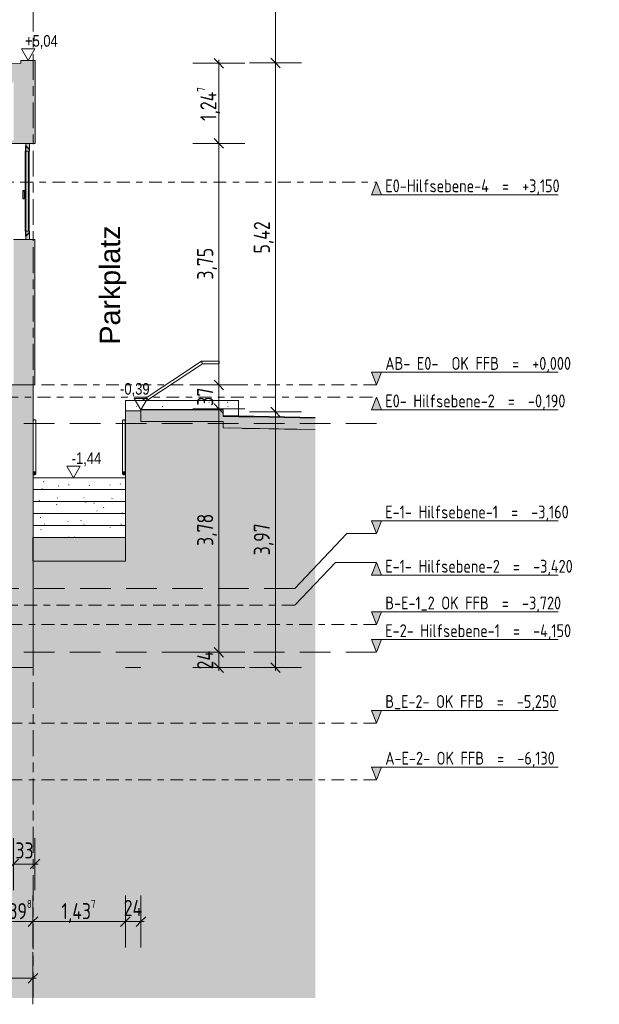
# Model space of a CAD drawing. Header units: metres. Extents: x 2 to 230, y -14 to 869.
# Tile 69 of 71: x 221 to 230, y -12 to 3. Entities that reach past the tile are written whole.
import ezdxf

# ---------------------------------------------------------------- set-up
doc = ezdxf.new("R2010")
doc.units = ezdxf.units.M
for name, pattern in [('_Ebene_', [0.4, 0.2, -0.1, 0, -0.1]), ('_Rasterlinie_', [0.75, 0.4, -0.1, 0.15, -0.1]), ('Abgebrochen', [0.714375, 0.47625, -0.238125])]:
    doc.linetypes.add(name, pattern=pattern)
for name, color, linetype, lineweight in [('A_Bem', 7, 'Continuous', 5), ('A_Bem-100', 7, 'Continuous', 5), ('A_Detailelemente', 7, 'Continuous', 9), ('A_Ebenen', 50, 'Continuous', 5), ('A_Fenster', 45, 'Continuous', 5), ('A_Fenster_Glas', 5, 'Continuous', 5), ('A_Geländer', 7, 'Continuous', 5), ('A_Geschossdecken', 7, 'Continuous', 5), ('A_Geschossdecken_Oberflächenschraffur', 7, 'Continuous', 5), ('A_Geschossdecken_Schraffur', 7, 'Continuous', 5), ('A_Hoehenkoten', 124, 'Continuous', 5), ('A_Linien_Feine Linien', 7, 'Continuous', 5), ('A_Notizen', 50, 'Continuous', 5), ('A_Raster', 128, 'Continuous', 5), ('A_Treppe', 38, 'Continuous', 5), ('A_Wand', 244, 'Continuous', 5), ('A_Wand_Schraff', 1, 'Continuous', 5), ('A_Wände_Oberflächenschraffur', 244, 'Continuous', 5)]:
    doc.layers.add(name, color=color, linetype=linetype, lineweight=lineweight)
doc.styles.add('Arial', font='arial.ttf', dxfattribs={"width": 0.8, "height": 0.18})
doc.styles.add('Arial_I', font='txt', dxfattribs={"height": 0.3175})
doc.styles.add('ISOCPEUR', font='isocpeur.ttf', dxfattribs={"width": 0.8, "height": 0.2})
doc.styles.add('ISOCPEUR_1', font='isocpeur.ttf', dxfattribs={"width": 0.8, "height": 0.25})
doc.dimstyles.new('BLB-Standard_2_5_Aussen', dxfattribs={"dimscale": 0.3048, "dimtxt": 0.248995, "dimasz": 0.492126, "dimexe": 1.32874, "dimexo": 0.0625, "dimgap": 0.032808, "dimtad": 1, "dimrnd": 0.001, "dimzin": 0, "dimdsep": 46, "dimtxsty": 'ISOCPEUR_1', "dimblk1": 'OBLIQUE', "dimblk2": 'OBLIQUE', "dimsah": 1, "dimcen": 0.09, "dimdle": 0.164042, "dimazin": 0, "dimtfac": 1, "dimtdec": 4, "dimtix": 1, "dimtmove": 0, "dimatfit": 3, "dimfxl": 1.32874, "dimfxlon": 1, "dimtvp": 1, "dimtolj": 1, "dimtzin": 0, "dimarcsym": 2})
doc.dimstyles.new('BLB-Standard_2_5_Aussen_1', dxfattribs={"dimscale": 0.3048, "dimtxt": 0.248995, "dimasz": 0.492126, "dimexe": 1.32874, "dimexo": 0.0625, "dimgap": 0.032808, "dimtad": 1, "dimdec": 1, "dimlfac": 100, "dimrnd": 0.1, "dimdsep": 46, "dimtxsty": 'ISOCPEUR_1', "dimblk1": 'OBLIQUE', "dimblk2": 'OBLIQUE', "dimsah": 1, "dimcen": 0.09, "dimdle": 0.164042, "dimazin": 0, "dimtfac": 1, "dimtdec": 4, "dimtix": 1, "dimtmove": 0, "dimatfit": 3, "dimfxl": 1.32874, "dimfxlon": 1, "dimtvp": 1, "dimtolj": 1, "dimtzin": 0, "dimarcsym": 2})
pattern_1 = [(0, (178.00613, 18.796), (0.813, 0.203), [0.007, -0.603, 0.007, -0.603, -3.251]), (0, (178.00613, 18.796), (0.813, 0.203), [-1.219, 0.007, -1.212, 0.007, -0.603, -1.422]), (0, (178.00613, 18.796), (0.813, 0.203), [-3.048, 0.007, -0.4, 0.007, -1.009]), (120, (178.31113, 18.897), (-0.58230316, 0.60257865), [0.007, -0.603, 0.007, -0.603, -3.251]), (120, (178.31113, 18.897), (-0.58230316, 0.60257865), [-1.219, 0.007, -1.212, 0.007, -0.603, -1.422]), (120, (178.31113, 18.897), (-0.58230316, 0.60257865), [-3.048, 0.007, -0.4, 0.007, -1.009]), (240, (178.41213, 19.304), (-0.23069684, -0.80557865), [0.007, -0.603, 0.007, -0.603, -3.251]), (240, (178.41213, 19.304), (-0.23069684, -0.80557865), [-1.219, 0.007, -1.212, 0.007, -0.603, -1.422]), (240, (178.41213, 19.304), (-0.23069684, -0.80557865), [-3.048, 0.007, -0.4, 0.007, -1.009])]

# ---------------------------------------------------------------- blocks, each defined once
blk = doc.blocks.new('Geländer - Geländer-8099034-H')
at = {"layer": 'A_Geländer', "lineweight": 9}
blk.add_hatch(color=253, dxfattribs=at).paths.add_polyline_path([(28.629, -4.191), (28.633, -4.191), (28.639, -4.189), (28.642, -4.187), (28.646, -4.183), (28.649, -4.178), (28.65, -4.173), (28.65, -4.161), (28.649, -4.156), (28.646, -4.151), (28.639, -4.146), (28.638, -4.145), (28.633, -4.143), (28.629, -4.143), (28.624, -4.145), (28.62, -4.147), (28.616, -4.151), (28.613, -4.156), (28.612, -4.161), (28.612, -4.173), (28.613, -4.178), (28.616, -4.183), (28.62, -4.187), (28.624, -4.19)], flags=0)
at = {"layer": 'A_Geländer', "color": 250, "lineweight": 9}
for p, q in [((28.611, -3.355), (28.611, -4.167)), ((28.651, -4.167), (28.651, -3.355))]:
    blk.add_line(p, q, dxfattribs=at)
at = {"layer": 'A_Geländer', "color": 250, "lineweight": 9, "flags": 128}
for points in [[(28.651, -4.167), (28.65, -4.161), (28.649, -4.156), (28.646, -4.151), (28.642, -4.147), (28.638, -4.145), (28.633, -4.143), (28.629, -4.143), (28.624, -4.145), (28.62, -4.147), (28.616, -4.151), (28.613, -4.156), (28.612, -4.161), (28.611, -4.167)], [(28.611, -4.167), (28.612, -4.173), (28.613, -4.178), (28.616, -4.183), (28.62, -4.187), (28.624, -4.19), (28.629, -4.191), (28.633, -4.191), (28.638, -4.19), (28.642, -4.187), (28.646, -4.183), (28.649, -4.178), (28.65, -4.173), (28.651, -4.167)]]:
    blk.add_lwpolyline(points, dxfattribs=at)
at = {"layer": 'A_Geländer', "color": 250, "lineweight": 9}
blk.add_open_spline([(28.651, -3.355), (28.651, -3.353), (28.651, -3.35), (28.649, -3.345), (28.645, -3.341), (28.641, -3.338), (28.636, -3.336), (28.629, -3.335), (28.622, -3.337), (28.617, -3.341), (28.614, -3.345), (28.612, -3.35), (28.611, -3.353), (28.611, -3.355)], degree=3, knots=[0, 0, 0, 0, 0.083333, 0.166667, 0.25, 0.333333, 0.416667, 0.5, 0.666667, 0.75, 0.833333, 0.916667, 1, 1, 1, 1], dxfattribs=at)
blk = doc.blocks.new('Typ des oberen Holms - Oberer Geländerholm_Innen_-8099066-H')
at = {"layer": 'A_Geländer', "color": 250, "lineweight": 9}
for p, q in [((31.224, -2.425), (30.302, -3.035)), ((31.499, -2.425), (31.224, -2.425)), ((31.499, -2.425), (31.499, -2.445)), ((31.499, -2.445), (31.499, -2.465)), ((30.374, -3.035), (31.236, -2.465)), ((31.236, -2.465), (31.499, -2.465))]:
    blk.add_line(p, q, dxfattribs=at)
blk.add_open_spline([(31.23, -2.445), (31.229, -2.443), (31.228, -2.44), (31.227, -2.435), (31.225, -2.431), (31.224, -2.428), (31.224, -2.426), (31.224, -2.425), (31.224, -2.425)], degree=3, dxfattribs=at)
blk.add_open_spline([(31.236, -2.465), (31.236, -2.465), (31.235, -2.464), (31.234, -2.459), (31.233, -2.455), (31.231, -2.45), (31.23, -2.447), (31.23, -2.445)], degree=3, knots=[0.5, 0.5, 0.5, 0.5, 0.6666667, 0.75, 0.8333333, 0.9166667, 1, 1, 1, 1], dxfattribs=at)
blk = doc.blocks.new('Geländer - Geländer-8099097-H')
at = {"layer": 'A_Geländer', "lineweight": 9}
blk.add_hatch(color=253, dxfattribs=at).paths.add_polyline_path([(30.014, -4.191), (30.019, -4.191), (30.024, -4.19), (30.028, -4.187), (30.031, -4.183), (30.034, -4.178), (30.036, -4.173), (30.036, -4.161), (30.034, -4.156), (30.031, -4.151), (30.028, -4.147), (30.024, -4.145), (30.019, -4.143), (30.013, -4.144), (30.009, -4.145), (30.005, -4.147), (30.001, -4.151), (29.999, -4.156), (29.997, -4.161), (29.997, -4.173), (29.999, -4.178), (30.001, -4.183), (30.005, -4.187), (30.013, -4.191)], flags=0)
at = {"layer": 'A_Geländer', "color": 250, "lineweight": 9}
for p, q in [((29.996, -3.359), (29.996, -4.167)), ((30.036, -4.167), (30.036, -3.359))]:
    blk.add_line(p, q, dxfattribs=at)
at = {"layer": 'A_Geländer', "color": 250, "lineweight": 9, "flags": 128}
for points in [[(29.996, -3.359), (29.997, -3.353), (29.999, -3.347), (30.002, -3.342), (30.006, -3.338), (30.011, -3.336), (30.016, -3.335), (30.022, -3.336), (30.026, -3.338), (30.031, -3.342), (30.034, -3.347), (30.036, -3.353), (30.036, -3.359)], [(30.036, -4.167), (30.036, -4.161), (30.034, -4.156), (30.031, -4.151), (30.028, -4.147), (30.024, -4.145), (30.019, -4.143), (30.014, -4.143), (30.009, -4.145), (30.005, -4.147), (30.001, -4.151), (29.999, -4.156), (29.997, -4.161), (29.996, -4.167)], [(29.996, -4.167), (29.997, -4.173), (29.999, -4.178), (30.001, -4.183), (30.005, -4.187), (30.009, -4.19), (30.014, -4.191), (30.019, -4.191), (30.024, -4.19), (30.028, -4.187), (30.031, -4.183), (30.034, -4.178), (30.036, -4.173), (30.036, -4.167)]]:
    blk.add_lwpolyline(points, dxfattribs=at)
blk = doc.blocks.new('FE 2 tlg - DrehKipp mit Pfosten - 3060 x 1490-8070095-H')
at = {"layer": 'A_Fenster', "lineweight": 9}
h = blk.add_hatch(color=253, dxfattribs=at)
h.paths.add_polyline_path([(28.508, -0.475), (28.508, -0.46), (28.523, -0.46), (28.523, -0.45), (28.538, -0.45), (28.538, -0.435), (28.553, -0.435), (28.553, -0.405), (28.493, -0.405), (28.493, -0.475)], flags=0)
h.paths.add_polyline_path([(28.525, 0.835), (28.553, 0.835), (28.553, 0.865), (28.538, 0.865), (28.538, 0.88), (28.523, 0.88), (28.523, 0.89), (28.508, 0.89), (28.508, 0.905), (28.493, 0.905), (28.493, 0.835)], flags=0)
at = {"layer": 'A_Fenster_Glas', "lineweight": 9}
h = blk.add_hatch(color=253, dxfattribs=at)
h.paths.add_polyline_path([(28.493, -0.535), (28.553, -0.535), (28.553, -0.44), (28.538, -0.44), (28.538, -0.455), (28.523, -0.455), (28.523, -0.465), (28.508, -0.465), (28.508, -0.48), (28.493, -0.48)], flags=0)
h.paths.add_polyline_path([(28.538, 0.87), (28.553, 0.87), (28.553, 0.955), (28.493, 0.955), (28.493, 0.91), (28.508, 0.91), (28.508, 0.895), (28.523, 0.895), (28.523, 0.885), (28.538, 0.884)], flags=0)
blk.add_hatch(color=253, dxfattribs=at).paths.add_polyline_path([(28.525, -0.405), (28.538, -0.405), (28.538, 0.835), (28.494, 0.835), (28.494, -0.405)], flags=0)
at = {"layer": 'A_Fenster', "color": 250, "lineweight": 9}
for p, q in [((28.493, 0.955), (28.493, 0.91)), ((28.553, 0.955), (28.493, 0.955)), ((28.553, 0.87), (28.553, 0.955)), ((28.485, 0.91), (28.488, 0.91)), ((28.488, 0.905), (28.485, 0.905)), ((28.485, 0.835), (28.487, 0.835)), ((28.487, 0.835), (28.487, 0.244)), ((28.488, 0.905), (28.488, 0.91)), ((28.488, 0.91), (28.493, 0.91)), ((28.488, 0.91), (28.488, 0.244)), ((28.493, 0.905), (28.488, 0.905)), ((28.488, 0.905), (28.488, 0.244)), ((28.488, -0.405), (28.488, 0.835)), ((28.488, 0.835), (28.493, 0.835)), ((28.493, 0.91), (28.508, 0.91)), ((28.508, 0.905), (28.493, 0.905)), ((28.493, 0.905), (28.493, 0.835)), ((28.494, 0.835), (28.553, 0.835)), ((28.503, 0.905), (28.503, 0.91)), ((28.508, 0.91), (28.508, 0.895)), ((28.508, 0.89), (28.508, 0.905)), ((28.508, 0.895), (28.523, 0.895)), ((28.523, 0.89), (28.508, 0.89)), ((28.518, 0.895), (28.518, 0.89)), ((28.523, 0.895), (28.523, 0.885)), ((28.523, 0.88), (28.523, 0.89)), ((28.523, 0.885), (28.538, 0.885)), ((28.538, 0.88), (28.523, 0.88)), ((28.533, 0.885), (28.533, 0.88)), ((28.538, 0.885), (28.538, 0.87)), ((28.538, 0.865), (28.538, 0.88)), ((28.538, 0.87), (28.553, 0.87)), ((28.553, 0.865), (28.538, 0.865)), ((28.548, 0.87), (28.548, 0.865)), ((28.548, 0.835), (28.548, -0.405)), ((28.553, 0.835), (28.553, 0.865)), ((28.448, 0.225), (28.448, 0.095)), ((28.482, 0.225), (28.448, 0.225)), ((28.448, 0.225), (28.448, 0.095)), ((28.468, 0.205), (28.482, 0.205)), ((28.468, 0.205), (28.482, 0.205)), ((28.468, 0.095), (28.468, 0.205)), ((28.488, 0.245), (28.482, 0.245)), ((28.488, 0.245), (28.482, 0.245)), ((28.482, 0.232), (28.482, 0.225)), ((28.482, 0.225), (28.482, 0.232)), ((28.482, 0.232), (28.482, 0.225)), ((28.482, 0.215), (28.482, 0.232)), ((28.482, 0.197), (28.482, 0.215)), ((28.482, 0.205), (28.482, 0.197)), ((28.482, 0.197), (28.482, 0.205)), ((28.482, 0.205), (28.482, 0.197)), ((28.482, 0.185), (28.488, 0.185)), ((28.482, 0.185), (28.488, 0.185)), ((28.487, 0.185), (28.487, -0.405)), ((28.488, 0.232), (28.488, 0.215)), ((28.488, 0.215), (28.488, 0.197)), ((28.488, 0.185), (28.488, -0.475)), ((28.488, 0.185), (28.488, -0.48)), ((28.448, 0.095), (28.448, 0.095)), ((28.458, 0.095), (28.448, 0.095)), ((28.468, 0.095), (28.458, 0.095)), ((28.485, -0.405), (28.487, -0.405)), ((28.488, -0.405), (28.493, -0.405)), ((28.493, -0.405), (28.493, -0.475)), ((28.553, -0.405), (28.494, -0.405)), ((28.523, -0.46), (28.523, -0.45)), ((28.523, -0.45), (28.538, -0.45)), ((28.538, -0.455), (28.523, -0.455)), ((28.523, -0.455), (28.523, -0.465)), ((28.533, -0.45), (28.533, -0.455)), ((28.538, -0.45), (28.538, -0.435)), ((28.538, -0.435), (28.553, -0.435)), ((28.553, -0.44), (28.538, -0.44)), ((28.538, -0.44), (28.538, -0.455)), ((28.548, -0.435), (28.548, -0.44)), ((28.553, -0.435), (28.553, -0.405)), ((28.553, -0.535), (28.553, -0.44)), ((28.485, -0.475), (28.488, -0.475)), ((28.488, -0.48), (28.485, -0.48)), ((28.488, -0.475), (28.493, -0.475)), ((28.488, -0.48), (28.488, -0.475)), ((28.493, -0.48), (28.488, -0.48)), ((28.493, -0.475), (28.508, -0.475)), ((28.508, -0.48), (28.493, -0.48)), ((28.493, -0.48), (28.493, -0.535)), ((28.493, -0.535), (28.553, -0.535)), ((28.503, -0.48), (28.503, -0.475)), ((28.508, -0.475), (28.508, -0.46)), ((28.508, -0.46), (28.523, -0.46)), ((28.523, -0.465), (28.508, -0.465)), ((28.508, -0.465), (28.508, -0.48)), ((28.518, -0.46), (28.518, -0.465))]:
    blk.add_line(p, q, dxfattribs=at)
for centre, major_axis, start_param, end_param in [((28.482, 0.232), (0, 0.0125), 4.712389, 6.544985), ((28.482, 0.232), (0, 0.0125), 4.712389, 6.544985), ((28.482, 0.232), (0, 0.0125), 0.523599, 1.570796), ((28.482, 0.232), (0, 0.0125), 0.523599, 1.570796), ((28.482, 0.215), (0, 0.01), 5.497787, 5.759587), ((28.482, 0.215), (0, 0.01), 3.665191, 3.926991), ((28.482, 0.215), (0, 0.01), 2.879793, 3.141593), ((28.482, 0.215), (0, 0.01), 2.879793, 3.141593), ((28.482, 0.197), (0, 0.0125), 1.570796, 2.617994), ((28.482, 0.197), (0, 0.0125), 2.879793, 4.712389), ((28.482, 0.197), (0, 0.0125), 1.570796, 2.617994), ((28.482, 0.197), (0, 0.0125), 2.879793, 4.712389), ((28.488, 0.232), (0, 0.0125), 6.021386, 6.544985), ((28.488, 0.232), (0, 0.0125), 4.712389, 6.544985), ((28.488, 0.197), (0, 0.0125), 2.879793, 4.712389), ((28.488, 0.197), (0, 0.0125), 2.879793, 3.403392)]:
    blk.add_ellipse(centre, major_axis=major_axis, ratio=0.003676, start_param=start_param, end_param=end_param, dxfattribs=at)
blk.add_open_spline([(28.448, 0.225), (28.448, 0.225), (28.448, 0.225), (28.448, 0.225)], degree=3, dxfattribs=at)
for points, knots in [([(28.448, 0.225), (28.448, 0.225), (28.448, 0.225), (28.449, 0.224), (28.449, 0.224), (28.45, 0.223), (28.45, 0.222), (28.451, 0.222), (28.452, 0.221), (28.453, 0.22), (28.454, 0.219), (28.454, 0.219), (28.456, 0.217), (28.457, 0.216), (28.458, 0.215)], [0.5, 0.5, 0.5, 0.5, 0.5833333, 0.625, 0.6666667, 0.7083333, 0.7291667, 0.75, 0.7916667, 0.8333333, 0.8541667, 0.875, 0.9166667, 1, 1, 1, 1]), ([(28.458, 0.215), (28.459, 0.214), (28.46, 0.213), (28.462, 0.211), (28.463, 0.21), (28.464, 0.209), (28.464, 0.209), (28.465, 0.208), (28.465, 0.207), (28.466, 0.207), (28.467, 0.206), (28.467, 0.206), (28.468, 0.205), (28.468, 0.205), (28.468, 0.205)], [0, 0, 0, 0, 0.0833333, 0.125, 0.1666667, 0.1875, 0.2083333, 0.25, 0.2708333, 0.2916667, 0.3333333, 0.375, 0.4166667, 0.5, 0.5, 0.5, 0.5])]:
    blk.add_open_spline(points, degree=3, knots=knots, dxfattribs=at)
at = {"layer": 'A_Fenster_Glas', "color": 250, "lineweight": 9}
for p, q in [((28.489, 0.835), (28.489, -0.405)), ((28.538, 0.835), (28.494, 0.835)), ((28.494, 0.835), (28.494, -0.405)), ((28.538, -0.405), (28.538, 0.835)), ((28.494, -0.405), (28.538, -0.405))]:
    blk.add_line(p, q, dxfattribs=at)
blk = doc.blocks.new('Ebene - Rohbau-1046864-H')
at = {"layer": 'A_Ebenen'}
blk.add_hatch(color=256, dxfattribs=at).paths.add_polyline_path([(34.02, -2.599), (33.94, -2.795), (33.861, -2.599)], flags=0)
at = {"layer": 'A_Ebenen', "color": 130, "lineweight": 9}
for p, q in [((33.861, -2.599), (33.94, -2.795)), ((33.861, -2.599), (36.761, -2.599)), ((33.94, -2.795), (34.02, -2.599))]:
    blk.add_line(p, q, dxfattribs=at)
at = {"layer": 'A_Ebenen', "color": 251, "lineweight": 9}
for p, q in [((34.02, -2.599), (33.861, -2.599)), ((33.861, -2.599), (33.94, -2.795)), ((33.94, -2.795), (34.02, -2.599))]:
    blk.add_line(p, q, dxfattribs=at)
blk = doc.blocks.new('Ebene - Rohbau-1168218-H')
at = {"layer": 'A_Ebenen'}
blk.add_hatch(color=256, dxfattribs=at).paths.add_polyline_path([(-26.672, 0.158), (-26.513, 0.158), (-26.592, 0.355)], flags=0)
at = {"layer": 'A_Ebenen', "color": 251, "lineweight": 9}
for p, q in [((-26.672, 0.158), (-26.592, 0.355)), ((-26.592, 0.355), (-26.513, 0.158)), ((-26.513, 0.158), (-26.672, 0.158))]:
    blk.add_line(p, q, dxfattribs=at)
at = {"layer": 'A_Ebenen', "color": 130, "lineweight": 9}
blk.add_line((-26.513, 0.158), (-29.413, 0.158), dxfattribs=at)
blk = doc.blocks.new('DIMBLOCK103-H')
at = {"layer": 'A_Bem-100'}
for p, q in [((220.91, -10.722), (220.91, -11.532)), ((220.91, -11.127), (220.91, -10.722)), ((221.308, -10.722), (221.308, -11.532)), ((221.308, -11.127), (221.308, -10.722)), ((220.91, -11.127), (221.308, -11.127))]:
    blk.add_line(p, q, dxfattribs=at)
at = {"layer": 'A_Bem-100', "lineweight": 9}
for p, q in [((220.91, -11.127), (220.835, -11.202)), ((220.91, -11.127), (220.985, -11.052)), ((221.308, -11.127), (221.233, -11.202)), ((221.308, -11.127), (221.383, -11.052))]:
    blk.add_line(p, q, dxfattribs=at)
at = {"layer": 'A_Bem-100', "color": 0, "insert": (220.927, -10.791), "char_height": 0.25, "width": 0.43621, "attachment_point": 1, "line_spacing_factor": 1.149209, "style": 'ISOCPEUR_1'}
blk.add_mtext('39\\A2\\H0.5x;\\S8^  ;\\H2x;', dxfattribs=at)
blk = doc.blocks.new('_Oblique')
at = {"color": 0, "linetype": 'ByBlock', "lineweight": -2}
blk.add_line((-0.5, -0.5), (0.5, 0.5), dxfattribs=at)
blk = doc.blocks.new('DIMBLOCK104-H')
at = {"layer": 'A_Bem-100'}
for p, q in [((221.308, -10.722), (221.308, -11.532)), ((221.308, -11.127), (221.308, -10.722)), ((222.745, -10.722), (222.745, -11.532)), ((222.745, -11.127), (222.745, -10.722)), ((221.308, -11.127), (222.745, -11.127))]:
    blk.add_line(p, q, dxfattribs=at)
at = {"layer": 'A_Bem-100', "lineweight": 9}
for p, q in [((221.308, -11.127), (221.233, -11.202)), ((221.308, -11.127), (221.383, -11.052)), ((222.745, -11.127), (222.67, -11.202)), ((222.745, -11.127), (222.82, -11.052))]:
    blk.add_line(p, q, dxfattribs=at)
at = {"layer": 'A_Bem-100', "color": 0, "insert": (221.751, -10.791), "char_height": 0.25, "width": 0.66029, "attachment_point": 1, "line_spacing_factor": 1.149209, "style": 'ISOCPEUR_1'}
blk.add_mtext('1,43\\A2\\H0.5x;\\S7^  ;\\H2x;', dxfattribs=at)
blk = doc.blocks.new('DIMBLOCK105-H')
at = {"layer": 'A_Bem-100'}
for p, q in [((222.745, -10.722), (222.745, -11.532)), ((222.745, -11.127), (222.745, -10.722)), ((222.985, -10.722), (222.985, -11.532)), ((222.985, -11.127), (222.985, -10.722)), ((222.745, -11.127), (223.035, -11.127))]:
    blk.add_line(p, q, dxfattribs=at)
at = {"layer": 'A_Bem-100', "lineweight": 9}
for p, q in [((222.745, -11.127), (222.67, -11.202)), ((222.745, -11.127), (222.82, -11.052)), ((222.985, -11.127), (222.91, -11.202)), ((222.985, -11.127), (223.06, -11.052))]:
    blk.add_line(p, q, dxfattribs=at)
at = {"layer": 'A_Bem-100', "color": 0, "insert": (222.718, -10.791), "char_height": 0.25, "width": 0.35255, "attachment_point": 1, "line_spacing_factor": 1.149209, "style": 'ISOCPEUR_1'}
blk.add_mtext('24', dxfattribs=at)
blk = doc.blocks.new('DIMBLOCK106-H')
at = {"layer": 'A_Bem-100'}
for p, q in [((170.359, -11.602), (170.359, -12.412)), ((170.359, -12.007), (170.359, -11.602)), ((221.308, -11.602), (221.308, -12.412)), ((221.308, -12.007), (221.308, -11.602)), ((170.309, -12.007), (221.358, -12.007))]:
    blk.add_line(p, q, dxfattribs=at)
at = {"layer": 'A_Bem-100', "lineweight": 9}
for p, q in [((170.359, -12.007), (170.284, -12.082)), ((170.359, -12.007), (170.434, -11.932)), ((221.308, -12.007), (221.233, -12.082)), ((221.308, -12.007), (221.383, -11.932))]:
    blk.add_line(p, q, dxfattribs=at)
at = {"layer": 'A_Bem-100', "color": 0, "insert": (195.47, -11.671), "char_height": 0.25, "width": 0.87242, "attachment_point": 1, "line_spacing_factor": 1.149209, "style": 'ISOCPEUR_1'}
blk.add_mtext('50,94\\A2\\H0.5x;\\S9^  ;\\H2x;', dxfattribs=at)
blk = doc.blocks.new('Höhenkoten - leer-6237472-H')
at = {"layer": 'A_Hoehenkoten'}
for p, q in [((-20.06, -8.745), (-20.268, -8.745)), ((-20.164, -8.925), (-20.268, -8.745)), ((-20.164, -8.925), (-20.06, -8.745))]:
    blk.add_line(p, q, dxfattribs=at)
blk = doc.blocks.new('DIMBLOCK147-H')
at = {"layer": 'A_Bem-100', "lineweight": 9}
for p, q in [((224.195, -6.945), (224.12, -6.87)), ((224.195, -6.945), (224.27, -7.02)), ((224.195, -7.185), (224.12, -7.11)), ((224.195, -7.185), (224.27, -7.26))]:
    blk.add_line(p, q, dxfattribs=at)
at = {"layer": 'A_Bem-100'}
for p, q in [((223.79, -6.945), (224.6, -6.945)), ((224.195, -6.945), (223.79, -6.945)), ((224.195, -7.235), (224.195, -6.945)), ((223.79, -7.185), (224.6, -7.185)), ((224.195, -7.185), (223.79, -7.185))]:
    blk.add_line(p, q, dxfattribs=at)
at = {"layer": 'A_Bem-100', "color": 0, "insert": (223.858, -7.212), "char_height": 0.25, "width": 0.35255, "attachment_point": 1, "rotation": 90, "line_spacing_factor": 1.149209, "style": 'ISOCPEUR_1'}
blk.add_mtext('24', dxfattribs=at)
blk = doc.blocks.new('DIMBLOCK148-H')
at = {"layer": 'A_Bem-100'}
for p, q in [((223.79, -3.165), (224.6, -3.165)), ((224.195, -3.165), (223.79, -3.165)), ((224.195, -6.945), (224.195, -3.165)), ((223.79, -6.945), (224.6, -6.945)), ((224.195, -6.945), (223.79, -6.945))]:
    blk.add_line(p, q, dxfattribs=at)
at = {"layer": 'A_Bem-100', "lineweight": 9}
for p, q in [((224.195, -3.165), (224.12, -3.09)), ((224.195, -3.165), (224.27, -3.24)), ((224.195, -6.945), (224.12, -6.87)), ((224.195, -6.945), (224.27, -7.02))]:
    blk.add_line(p, q, dxfattribs=at)
at = {"layer": 'A_Bem-100', "color": 0, "insert": (223.858, -5.295), "char_height": 0.25, "width": 0.57664, "attachment_point": 1, "rotation": 90, "line_spacing_factor": 1.149209, "style": 'ISOCPEUR_1'}
blk.add_mtext('3,78', dxfattribs=at)
blk = doc.blocks.new('DIMBLOCK149-H')
at = {"layer": 'A_Bem-100', "lineweight": 9}
for p, q in [((224.195, -2.795), (224.12, -2.72)), ((224.195, -2.795), (224.27, -2.87)), ((224.195, -3.165), (224.12, -3.09)), ((224.195, -3.165), (224.27, -3.24))]:
    blk.add_line(p, q, dxfattribs=at)
at = {"layer": 'A_Bem-100'}
for p, q in [((223.79, -2.795), (224.6, -2.795)), ((224.195, -2.795), (223.79, -2.795)), ((224.195, -3.165), (224.195, -2.795)), ((223.79, -3.165), (224.6, -3.165)), ((224.195, -3.165), (223.79, -3.165))]:
    blk.add_line(p, q, dxfattribs=at)
at = {"layer": 'A_Bem-100', "color": 0, "insert": (223.858, -3.117), "char_height": 0.25, "width": 0.32865, "attachment_point": 1, "rotation": 90, "line_spacing_factor": 1.149209, "style": 'ISOCPEUR_1'}
blk.add_mtext('37', dxfattribs=at)
blk = doc.blocks.new('DIMBLOCK150-H')
at = {"layer": 'A_Bem-100'}
for p, q in [((223.79, 0.955), (224.6, 0.955)), ((224.195, 0.955), (223.79, 0.955)), ((224.195, -2.795), (224.195, 0.955)), ((223.79, -2.795), (224.6, -2.795)), ((224.195, -2.795), (223.79, -2.795))]:
    blk.add_line(p, q, dxfattribs=at)
at = {"layer": 'A_Bem-100', "lineweight": 9}
for p, q in [((224.195, 0.955), (224.12, 1.03)), ((224.195, 0.955), (224.27, 0.88)), ((224.195, -2.795), (224.12, -2.72)), ((224.195, -2.795), (224.27, -2.87))]:
    blk.add_line(p, q, dxfattribs=at)
at = {"layer": 'A_Bem-100', "color": 0, "insert": (223.858, -1.16), "char_height": 0.25, "width": 0.57664, "attachment_point": 1, "rotation": 90, "line_spacing_factor": 1.149209, "style": 'ISOCPEUR_1'}
blk.add_mtext('3,75', dxfattribs=at)
blk = doc.blocks.new('DIMBLOCK151-H')
at = {"layer": 'A_Bem-100'}
for p, q in [((223.79, 2.201), (224.6, 2.201)), ((224.195, 2.201), (223.79, 2.201)), ((224.195, 0.955), (224.195, 2.251)), ((223.79, 0.955), (224.6, 0.955)), ((224.195, 0.955), (223.79, 0.955))]:
    blk.add_line(p, q, dxfattribs=at)
at = {"layer": 'A_Bem-100', "lineweight": 9}
for p, q in [((224.195, 2.201), (224.12, 2.276)), ((224.195, 2.201), (224.27, 2.126)), ((224.195, 0.955), (224.12, 1.03)), ((224.195, 0.955), (224.27, 0.88))]:
    blk.add_line(p, q, dxfattribs=at)
at = {"layer": 'A_Bem-100', "color": 0, "insert": (223.858, 1.303), "char_height": 0.25, "width": 0.66029, "attachment_point": 1, "rotation": 90, "line_spacing_factor": 1.149209, "style": 'ISOCPEUR_1'}
blk.add_mtext('1,24\\A2\\H0.5x;\\S7^  ;\\H2x;', dxfattribs=at)
blk = doc.blocks.new('DIMBLOCK152-H')
at = {"layer": 'A_Bem-100', "lineweight": 9}
for p, q in [((225.075, -3.215), (225, -3.14)), ((225.075, -3.215), (225.15, -3.29)), ((225.075, -7.185), (225, -7.11)), ((225.075, -7.185), (225.15, -7.26))]:
    blk.add_line(p, q, dxfattribs=at)
at = {"layer": 'A_Bem-100'}
for p, q in [((224.67, -3.215), (225.48, -3.215)), ((225.075, -3.215), (224.67, -3.215)), ((225.075, -7.235), (225.075, -3.215)), ((224.67, -7.185), (225.48, -7.185)), ((225.075, -7.185), (224.67, -7.185))]:
    blk.add_line(p, q, dxfattribs=at)
at = {"layer": 'A_Bem-100', "color": 0, "insert": (224.738, -5.44), "char_height": 0.25, "width": 0.57664, "attachment_point": 1, "rotation": 90, "line_spacing_factor": 1.149209, "style": 'ISOCPEUR_1'}
blk.add_mtext('3,97', dxfattribs=at)
blk = doc.blocks.new('DIMBLOCK153-H')
at = {"layer": 'A_Bem-100'}
for p, q in [((224.67, 2.205), (225.48, 2.205)), ((225.075, 2.205), (224.67, 2.205)), ((225.075, -3.215), (225.075, 2.205)), ((224.67, -3.215), (225.48, -3.215)), ((225.075, -3.215), (224.67, -3.215))]:
    blk.add_line(p, q, dxfattribs=at)
at = {"layer": 'A_Bem-100', "lineweight": 9}
for p, q in [((225.075, 2.205), (225, 2.28)), ((225.075, 2.205), (225.15, 2.13)), ((225.075, -3.215), (225, -3.14)), ((225.075, -3.215), (225.15, -3.29))]:
    blk.add_line(p, q, dxfattribs=at)
at = {"layer": 'A_Bem-100', "color": 0, "insert": (224.738, -0.755), "char_height": 0.25, "width": 0.60054, "attachment_point": 1, "rotation": 90, "line_spacing_factor": 1.149209, "style": 'ISOCPEUR_1'}
blk.add_mtext('5,42', dxfattribs=at)
blk = doc.blocks.new('DIMBLOCK154-H')
at = {"layer": 'A_Bem-100'}
for p, q in [((224.67, 8.295), (225.48, 8.295)), ((225.075, 8.295), (224.67, 8.295)), ((225.075, 2.205), (225.075, 8.345)), ((224.67, 2.205), (225.48, 2.205)), ((225.075, 2.205), (224.67, 2.205))]:
    blk.add_line(p, q, dxfattribs=at)
at = {"layer": 'A_Bem-100', "lineweight": 9}
for p, q in [((225.075, 8.295), (225, 8.37)), ((225.075, 8.295), (225.15, 8.22)), ((225.075, 2.205), (225, 2.28)), ((225.075, 2.205), (225.15, 2.13))]:
    blk.add_line(p, q, dxfattribs=at)
at = {"layer": 'A_Bem-100', "color": 0, "insert": (224.738, 5.01), "char_height": 0.25, "width": 0.57664, "attachment_point": 1, "rotation": 90, "line_spacing_factor": 1.149209, "style": 'ISOCPEUR_1'}
blk.add_mtext('6,09', dxfattribs=at)
blk = doc.blocks.new('DIMBLOCK172-H')
at = {"layer": 'A_Bem-100'}
for p, q in [((221.008, -9.83), (221.008, -10.64)), ((221.008, -10.235), (221.008, -9.83)), ((221.338, -9.83), (221.338, -10.64)), ((221.338, -10.235), (221.338, -9.83)), ((221.008, -10.235), (221.388, -10.235))]:
    blk.add_line(p, q, dxfattribs=at)
at = {"layer": 'A_Bem-100', "lineweight": 9}
for p, q in [((221.008, -10.235), (220.933, -10.31)), ((221.008, -10.235), (221.083, -10.16)), ((221.338, -10.235), (221.263, -10.31)), ((221.338, -10.235), (221.413, -10.16))]:
    blk.add_line(p, q, dxfattribs=at)
at = {"layer": 'A_Bem-100', "color": 0, "insert": (221.036, -9.899), "char_height": 0.25, "width": 0.32865, "attachment_point": 1, "line_spacing_factor": 1.149209, "style": 'ISOCPEUR_1'}
blk.add_mtext('33', dxfattribs=at)

msp = doc.modelspace()

# ---------------------------------------------------------------- hatches: boundary and pattern name
at = {"layer": 'A_Detailelemente'}
msp.add_hatch(color=254, dxfattribs=at).paths.add_polyline_path([(222.0294, -12.3131), (225.6924, -12.3131), (225.6924, -3.4886), (225.6907, -3.4886), (224.2609, -3.4637), (224.2609, -3.3638), (222.985, -3.3638), (222.985, -7.1851), (223.4382, -7.1851), (223.4382, -8.0351), (222.3582, -8.0351), (222.3582, -7.1851), (222.745, -7.1851), (222.745, -5.5301), (221.3109, -5.5301), (221.3109, -7.1851), (221.6821, -7.1851), (221.6821, -8.0351), (220.6021, -8.0351), (220.6021, -7.1851), (210.9191, -7.1851), (210.9191, -7.6851), (209.9591, -7.6851), (209.9591, -7.1851), (210.3091, -7.1851), (210.3091, -6.7551), (209.1226, -6.7551), (209.1226, -6.5151), (209.0467, -6.5151), (208.7418, -6.2102), (208.7418, -6.0337), (208.466, -6.0337), (207.634, -5.4951), (206.6992, -5.4951), (206.6992, -7.1451), (207.0343, -7.1451), (207.0343, -7.6451), (206.0343, -7.6451), (206.0343, -7.1451), (200.5854, -7.1451), (200.5854, -8.2451), (200.9354, -8.2451), (200.9354, -9.0951), (199.9954, -9.0951), (199.9954, -8.2451), (193.7287, -8.2451), (193.7287, -8.4451), (194.0787, -8.4451), (194.0787, -8.9451), (193.1287, -8.9451), (193.1287, -8.4451), (188.9991, -8.4451), (188.9991, -8.9451), (188.0491, -8.9451), (188.0491, -8.4451), (184.4263, -8.4451), (184.4263, -9.1251), (184.7763, -9.1251), (184.7763, -9.6251), (183.7763, -9.6251), (183.7763, -9.1251), (171.0088, -9.1251), (171.0088, -9.6251), (170.0088, -9.6251), (170.0088, -9.1251), (170.355, -9.1251), (170.355, -3.6251), (169.9157, -3.6279), (169.5215, -3.6375), (167.0845, -3.7492), (167.0845, -12.3131), (218.3664, -12.3131)], flags=0)
at = {"layer": 'A_Geschossdecken_Oberflächenschraffur'}
for points in [[(224.1545, -3.1838), (224.2608, -3.1751), (222.985, -3.1751), (222.985, -3.1838), (223.8609, -3.1838)], [(224.1545, -3.1838), (224.2609, -3.1837), (224.2618, -3.1751)], [(224.7298, -3.2889), (224.5003, -3.2745), (224.2618, -3.2745), (224.5003, -3.2889)], [(224.5003, -3.2889), (224.2618, -3.2745), (224.2618, -3.283)], [(225.6924, -3.3096), (225.6924, -3.3), (224.503, -3.2745), (224.7298, -3.2889), (224.7767, -3.2899)]]:
    msp.add_hatch(color=252, dxfattribs=at).paths.add_polyline_path(points, flags=0)
at = {"layer": 'A_Geschossdecken_Schraffur', "lineweight": 9}
h = msp.add_hatch(color=253, dxfattribs=at)
h.paths.add_polyline_path([(207.3775, 0.9549), (221.342, 0.9549), (221.342, 2.2049), (211.6525, 2.0533), (207.6549, 1.9579), (205.3739, 1.9173), (203.9361, 1.9627), (203.9361, 1.9349), (200.4174, 1.9349), (200.4174, 2.0591), (197.0321, 2.1149), (193.513, 2.2049), (193.513, 1.9049), (221.008, 1.9049), (221.008, 1.0049), (205.3066, 1.0049), (205.3129, 0.9549), (206.6589, 0.9549)], flags=0)
h.paths.add_polyline_path([(193.513, 0.9549), (204.9701, 0.9549), (204.9795, 1.0049), (193.513, 1.0049)], flags=0)
for points in [[(214.0105, -3.1651), (221.1421, -3.1651), (221.1421, -2.8151), (206.3589, -2.8151), (206.3589, -3.1651), (213.8405, -3.1651)], [(223.4382, -3.3638), (224.2609, -3.3637), (224.2609, -3.1837), (222.985, -3.1838), (222.985, -3.3638)], [(225.6924, -3.4886), (225.6924, -3.3096), (224.7298, -3.2889), (224.5003, -3.2889), (224.2609, -3.283), (224.261, -3.463), (224.5016, -3.4679), (224.5602, -3.4689), (224.7767, -3.4699), (225.6907, -3.4886)], [(210.3091, -7.1851), (221.3106, -7.1851), (221.3106, -6.9451), (210.3091, -6.9451), (210.3091, -7.1851)], [(220.6021, -8.0351), (221.6821, -8.0351), (221.6821, -7.1851), (220.6021, -7.1851), (220.6021, -7.6851)], [(222.9202, -8.0351), (223.4382, -8.0351), (223.4382, -7.1851), (222.3582, -7.1851), (222.3582, -8.0351)]]:
    msp.add_hatch(color=253, dxfattribs=at).paths.add_polyline_path(points, flags=0)
at = {"layer": 'A_Treppe'}
h = msp.add_hatch(dxfattribs=at)
h.set_pattern_fill('FP_92', style=0, pattern_type=2)
h.set_pattern_definition(pattern_1)
h.paths.add_polyline_path([(222.745, -4.4204), (222.745, -4.2351), (221.3109, -4.2351), (221.3109, -4.4204), (222.0294, -4.4204)], flags=0)
h = msp.add_hatch(dxfattribs=at)
h.set_pattern_fill('FP_92', style=0, pattern_type=2)
h.set_pattern_definition(pattern_1)
h.paths.add_polyline_path([(222.745, -4.6058), (222.745, -4.4204), (221.3109, -4.4204), (221.3109, -4.6058), (222.0294, -4.6058)], flags=0)
h = msp.add_hatch(dxfattribs=at)
h.set_pattern_fill('FP_92', style=0, pattern_type=2)
h.set_pattern_definition(pattern_1)
h.paths.add_polyline_path([(222.745, -4.7911), (222.745, -4.6058), (221.3109, -4.6058), (221.3109, -4.7911), (222.0294, -4.7911)], flags=0)
h = msp.add_hatch(dxfattribs=at)
h.set_pattern_fill('FP_92', style=0, pattern_type=2)
h.set_pattern_definition(pattern_1)
h.paths.add_polyline_path([(222.0294, -4.9764), (222.745, -4.9764), (222.745, -4.7911), (221.3109, -4.7911), (221.3109, -4.9764)], flags=0)
h = msp.add_hatch(dxfattribs=at)
h.set_pattern_fill('FP_92', style=0, pattern_type=2)
h.set_pattern_definition(pattern_1)
h.paths.add_polyline_path([(222.745, -5.1618), (222.745, -4.9764), (221.3107, -4.9764), (221.3107, -5.1618), (222.0294, -5.1618)], flags=0)
at = {"layer": 'A_Treppe', "lineweight": 9}
msp.add_hatch(color=253, dxfattribs=at).paths.add_polyline_path([(222.0294, -5.5296), (222.745, -5.5296), (222.745, -5.1618), (221.3088, -5.1618), (221.3088, -5.5296)], flags=0)
at = {"layer": 'A_Wand_Schraff', "lineweight": 9}
for points in [[(221.122, 2.2015), (221.342, 2.2049), (221.342, 2.2449), (221.122, 2.2449)], [(221.338, -2.7951), (221.338, -0.5351), (221.008, -0.5351), (221.008, -2.7951)], [(221.1137, -6.9451), (221.3106, -6.9451), (221.3106, -2.7951), (220.9106, -2.7951), (220.9106, -2.8151), (221.1421, -2.8151), (221.1421, -3.1651), (220.9106, -3.1651), (220.9106, -6.9451)], [(222.985, -7.1851), (222.985, -3.1951), (222.745, -3.1951), (222.745, -7.1851)]]:
    msp.add_hatch(color=253, dxfattribs=at).paths.add_polyline_path(points, flags=0)
at = {"layer": 'A_Wände_Oberflächenschraffur'}
h = msp.add_hatch(dxfattribs=at)
h.set_pattern_fill('FP_92', style=0, pattern_type=2)
h.set_pattern_definition(pattern_1)
h.paths.add_polyline_path([(224.2609, -3.3638), (224.2609, -3.3637), (224.2609, -3.3638)], flags=0)
h.paths.add_polyline_path([(224.5003, -3.2745), (224.503, -3.2745), (224.503, -3.0351), (222.745, -3.0351), (222.745, -3.1951), (222.985, -3.1951), (222.985, -3.1751), (224.2618, -3.1751), (224.2618, -3.2745)], flags=0)

# ---------------------------------------------------------------- linework, layer by layer
at = {"layer": 'A_Ebenen', "color": 130, "linetype": '_Ebene_', "lineweight": 9}
for p, q in [((166.1108, 0.3549), (226.6435, 0.3549)), ((226.6435, -2.7951), (167.3808, -2.7951)), ((167.3808, -2.9851), (226.6435, -2.9851)), ((225.3735, -6.2151), (167.3808, -6.2151)), ((226.6435, -6.5151), (166.1108, -6.5151)), ((226.6435, -8.0451), (166.1108, -8.0451)), ((226.6435, -8.9251), (166.1108, -8.9251))]:
    msp.add_line(p, q, dxfattribs=at)
at = {"layer": 'A_Ebenen', "color": 31, "linetype": 'Abgebrochen'}
for p, q in [((226.6435, -3.3951), (167.3808, -3.3951)), ((225.3735, -5.9551), (167.3808, -5.9551)), ((226.6435, -6.9451), (166.1108, -6.9451))]:
    msp.add_line(p, q, dxfattribs=at)
at = {"layer": 'A_Ebenen', "color": 31}
for p, q in [((225.3735, -5.9551), (226.1809, -5.102)), ((226.1809, -5.102), (226.6435, -5.102))]:
    msp.add_line(p, q, dxfattribs=at)
at = {"layer": 'A_Ebenen', "color": 130, "lineweight": 9}
for p, q in [((225.3735, -6.2151), (226.0085, -5.5526)), ((226.0085, -5.5526), (226.6435, -5.5526))]:
    msp.add_line(p, q, dxfattribs=at)
at = {"layer": 'A_Geschossdecken', "color": 250, "lineweight": 9}
for p, q in [((221.122, 2.2015), (211.6724, 2.0537)), ((221.342, 0.9549), (221.342, 2.2049)), ((206.6589, 0.9549), (221.342, 0.9549)), ((222.985, -3.1751), (222.985, -3.3638)), ((222.985, -3.1751), (224.2618, -3.1751)), ((224.1545, -3.1838), (222.985, -3.1838)), ((224.1545, -3.1838), (224.2618, -3.1751)), ((224.2609, -3.1837), (224.1545, -3.1838)), ((224.2618, -3.1751), (224.2609, -3.1837)), ((224.2609, -3.283), (224.2609, -3.1837)), ((224.2618, -3.1751), (224.2618, -3.2745)), ((224.2609, -3.283), (224.2618, -3.2745)), ((224.5003, -3.2889), (224.2609, -3.283)), ((224.2618, -3.2745), (224.503, -3.2745)), ((224.2618, -3.2745), (224.5003, -3.2889)), ((224.7298, -3.2889), (224.5003, -3.2889)), ((224.7298, -3.2889), (224.503, -3.2745)), ((224.503, -3.2745), (225.6924, -3.3)), ((225.6924, -3.3096), (224.7298, -3.2889)), ((224.2609, -3.463), (224.3568, -3.4654)), ((224.5602, -3.4689), (224.7298, -3.4689)), ((224.7298, -3.4689), (225.4601, -3.4846)), ((221.3106, -7.1851), (221.3106, -6.9451)), ((220.6021, -7.1851), (221.3106, -7.1851))]:
    msp.add_line(p, q, dxfattribs=at)
at = {"layer": 'A_Linien_Feine Linien'}
for p, q in [((224.2609, -3.3638), (222.985, -3.3638)), ((224.2609, -3.4637), (224.2609, -3.3638)), ((225.6907, -3.4886), (224.2609, -3.4637)), ((225.6924, -3.4886), (225.6907, -3.4886))]:
    msp.add_line(p, q, dxfattribs=at)
at = {"layer": 'A_Raster', "linetype": '_Rasterlinie_', "lineweight": 9}
msp.add_line((221.3113, -12.308), (221.3113, 9.9864), dxfattribs=at)
at = {"layer": 'A_Treppe', "color": 250, "lineweight": 9}
for p, q in [((221.3106, -4.2351), (222.745, -4.2351)), ((221.3106, -4.4204), (222.745, -4.4204)), ((221.3106, -4.6058), (222.745, -4.6058)), ((221.3106, -4.7911), (222.745, -4.7911)), ((221.3106, -4.9764), (222.745, -4.9764)), ((222.745, -5.1618), (221.3088, -5.1618)), ((221.3088, -5.1618), (221.3088, -5.5296)), ((222.745, -5.5296), (222.745, -5.1618)), ((221.3088, -5.5296), (222.745, -5.5296))]:
    msp.add_line(p, q, dxfattribs=at)
at = {"layer": 'A_Wand', "color": 250, "lineweight": 9}
for p, q in [((221.122, 2.2449), (221.122, 2.2015)), ((221.342, 2.2449), (221.122, 2.2449)), ((221.342, 2.2049), (221.342, 2.2449)), ((221.338, -0.5351), (221.008, -0.5351)), ((221.338, -2.7951), (221.338, -0.5351)), ((220.9106, -2.7951), (221.338, -2.7951)), ((221.3106, -6.9451), (221.3106, -2.7951)), ((222.745, -3.0351), (222.745, -5.5301)), ((224.503, -3.0351), (222.745, -3.0351)), ((224.503, -3.2745), (224.503, -3.0351)), ((222.985, -3.1951), (222.745, -3.1951)), ((221.3106, -6.9451), (221.3109, -6.9451)), ((222.745, -7.1851), (222.985, -7.1851))]:
    msp.add_line(p, q, dxfattribs=at)

# ---------------------------------------------------------------- block references
at = {"layer": 'A_Ebenen', "color": 251, "lineweight": 9, "extrusion": (0, 0, -1)}
for p in [(-200.0511, 0), (-200.0511, -3.34), (-200.0511, -5.9075)]:
    msp.add_blockref('Ebene - Rohbau-1168218-H', p, dxfattribs=at)
at = {"layer": 'A_Ebenen', "color": 251, "lineweight": 9}
for p in [(192.7031, 0), (192.7031, -2.3069), (192.7031, -3.72), (192.7031, -4.15), (192.7031, -5.25), (192.7031, -6.13)]:
    msp.add_blockref('Ebene - Rohbau-1046864-H', p, dxfattribs=at)
at = {"layer": 'A_Fenster', "color": 250, "lineweight": 9}
msp.add_blockref('FE 2 tlg - DrehKipp mit Pfosten - 3060 x 1490-8070095-H', (192.7031, 0), dxfattribs=at)
at = {"layer": 'A_Geländer', "color": 250, "lineweight": 9}
for name in ['Typ des oberen Holms - Oberer Geländerholm_Innen_-8099066-H', 'Geländer - Geländer-8099034-H', 'Geländer - Geländer-8099097-H']:
    msp.add_blockref(name, (192.7031, 0), dxfattribs=at)
at = {"layer": 'A_Hoehenkoten'}
msp.add_blockref('Höhenkoten - leer-6237472-H', (241.3991, 11.17), dxfattribs=at)
at = {"layer": 'A_Hoehenkoten', "extrusion": (0, 0, -1)}
for p in [(-202.8212, 5.7413), (-201.7726, 4.69)]:
    msp.add_blockref('Höhenkoten - leer-6237472-H', p, dxfattribs=at)

# ---------------------------------------------------------------- texts
at = {"layer": 'A_Ebenen', "color": 7, "char_height": 0.2, "attachment_point": 1, "style": 'ISOCPEUR'}
for s, insert, width in [('E0-Hilfsebene-4  =  +3,150', (226.7799, 0.3968), 3.347847), ('AB- E0-  OK FFB  =  +0,000', (226.7799, -2.3609), 3.559492), ('E0- Hilfsebene-2  =  -0,190', (226.7799, -2.9432), 3.450463), ('E-1- Hilfsebene-1  =  -3,160', (226.7799, -4.6678), 3.501771), ('E-1- Hilfsebene-2  =  -3,420', (226.7799, -5.5107), 3.6108), ('B-E-1_2 OK FFB  =  -3,720', (226.7799, -6.0809), 3.411982), ('E-2- Hilfsebene-1  =  -4,150', (226.7799, -6.5109), 3.565906), ('B_E-2- OK FFB  =  -5,250', (226.7799, -7.6109), 3.315779), ('A-E-2- OK FFB  =  -6,130', (226.7799, -8.4909), 3.251644)]:
    msp.add_mtext(s, dxfattribs=dict(at, insert=insert, width=width))
at = {"layer": 'A_Hoehenkoten', "char_height": 0.18, "attachment_point": 1, "line_spacing_factor": 0.941778, "style": 'Arial'}
for s, insert, width in [('+5,04', (221.1847, 2.6371), 0.601593), ('-0,39', (222.6614, -2.7652), 0.542095), ('-1,44', (221.9105, -3.8429), 0.542095)]:
    msp.add_mtext(s, dxfattribs=dict(at, insert=insert, width=width))
at = {"layer": 'A_Notizen', "color": 7, "insert": (222.345, -2.1676), "char_height": 0.3175, "width": 2.220674, "attachment_point": 1, "rotation": 90, "style": 'Arial_I'}
msp.add_mtext('Parkplatz', dxfattribs=at)

# ---------------------------------------------------------------- dimensions: what is measured, and where the dimension line sits
at = {"layer": 'A_Bem'}
for base, p1, p2, dimstyle, override, picture, middle in [((225.075, 8.2949), (224.67, 2.2049), (224.67, 8.2949), 'BLB-Standard_2_5_Aussen', {"dimpost": '<>', "dimfxl": 6.09}, 'DIMBLOCK154-H', (224.94, 5.2499)), ((225.075, 2.2049), (224.67, -3.2151), (224.67, 2.2049), 'BLB-Standard_2_5_Aussen', {"dimpost": '<>', "dimfxl": 5.42}, 'DIMBLOCK153-H', (224.94, -0.5051)), ((224.195, 0.9549), (223.79, -2.7951), (223.79, 0.9549), 'BLB-Standard_2_5_Aussen', {"dimpost": '<>', "dimfxl": 3.75}, 'DIMBLOCK150-H', (224.06, -0.9201)), ((224.195, -2.7951), (223.79, -3.1651), (223.79, -2.7951), 'BLB-Standard_2_5_Aussen_1', {"dimpost": '<>', "dimfxl": 0.37}, 'DIMBLOCK149-H', (224.06, -2.9801)), ((224.195, -3.1651), (223.79, -6.9451), (223.79, -3.1651), 'BLB-Standard_2_5_Aussen', {"dimpost": '<>', "dimfxl": 3.78}, 'DIMBLOCK148-H', (224.06, -5.0551)), ((225.075, -3.2151), (224.67, -7.1851), (224.67, -3.2151), 'BLB-Standard_2_5_Aussen', {"dimpost": '<>', "dimfxl": 3.97}, 'DIMBLOCK152-H', (224.94, -5.2001)), ((224.195, -6.9451), (223.79, -7.1851), (223.79, -6.9451), 'BLB-Standard_2_5_Aussen_1', {"dimpost": '<>', "dimfxl": 0.24}, 'DIMBLOCK147-H', (224.06, -7.0651))]:
    dim = msp.add_linear_dim(base=base, p1=p1, p2=p2, angle=90, dimstyle=dimstyle, override=override, dxfattribs=at)
    dim.commit()
    dim.dimension.update_dxf_attribs({"geometry": picture, "text_midpoint": middle})
dim = msp.add_linear_dim(base=(224.195, 2.2015), p1=(223.79, 0.9549), p2=(223.79, 2.2015), angle=90, text='\\A1;1,24\\Q;{\\A1;{\\H0.5x;\\S7^ ;}}', dimstyle='BLB-Standard_2_5_Aussen', override={"dimpost": '<>', "dimfxl": 1.246561}, dxfattribs=at)
dim.commit()
dim.dimension.update_dxf_attribs({"geometry": 'DIMBLOCK151-H', "text_midpoint": (224.035, 1.5782)})
for base, p1, p2, override, picture, middle in [((221.338, -10.2352), (221.0081, -9.8302), (221.338, -9.8302), {"dimpost": '<>', "dimfxl": 0.329958}, 'DIMBLOCK172-H', (221.173, -10.1002)), ((222.985, -11.1273), (222.745, -10.7223), (222.985, -10.7223), {"dimpost": '<>', "dimfxl": 0.24}, 'DIMBLOCK105-H', (222.865, -10.9923))]:
    dim = msp.add_linear_dim(base=base, p1=p1, p2=p2, dimstyle='BLB-Standard_2_5_Aussen_1', override=override, dxfattribs=at)
    dim.commit()
    dim.dimension.update_dxf_attribs({"geometry": picture, "text_midpoint": middle})
for base, p1, p2, text, dimstyle, override, picture, middle in [((221.3077, -11.1273), (220.9101, -10.7223), (221.3077, -10.7223), '\\A1;39\\Q;{\\A1;{\\H0.5x;\\S8^ ;}}', 'BLB-Standard_2_5_Aussen_1', {"dimpost": '<>', "dimfxl": 0.397656}, 'DIMBLOCK103-H', (221.1089, -10.9923)), ((222.745, -11.1273), (221.3077, -10.7223), (222.745, -10.7223), '\\A1;1,43\\Q;{\\A1;{\\H0.5x;\\S7^ ;}}', 'BLB-Standard_2_5_Aussen', {"dimpost": '<>', "dimfxl": 1.437213}, 'DIMBLOCK104-H', (222.0264, -10.9673)), ((221.3077, -12.0073), (170.3588, -11.6023), (221.3077, -11.6023), '\\A1;50,94\\Q;{\\A1;{\\H0.5x;\\S9^ ;}}', 'BLB-Standard_2_5_Aussen', {"dimpost": '<>', "dimfxl": 50.948895}, 'DIMBLOCK106-H', (195.8333, -11.8473))]:
    dim = msp.add_linear_dim(base=base, p1=p1, p2=p2, text=text, dimstyle=dimstyle, override=override, dxfattribs=at)
    dim.commit()
    dim.dimension.update_dxf_attribs({"geometry": picture, "text_midpoint": middle})

doc.saveas('drawing.dxf')
